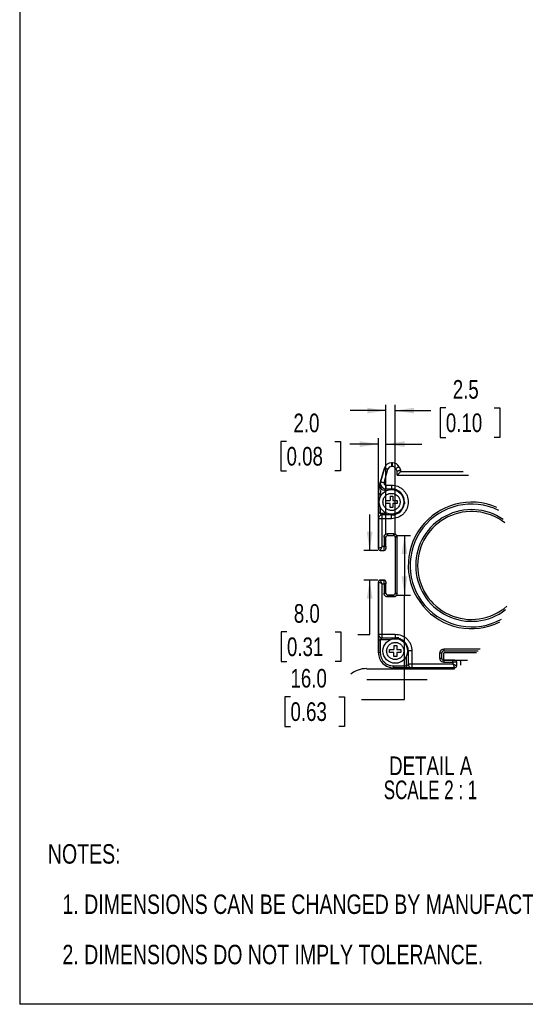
# Model space of a CAD drawing. Header units: millimetres. Extents: x 0 to 1118, y 0 to 864.
# Tile 1 of 11: x 0 to 271, y 0 to 528. Entities that reach past the tile are written whole.
import ezdxf

# ---------------------------------------------------------------- set-up
doc = ezdxf.new("R2010")
doc.units = ezdxf.units.MM
doc.layers.add('DIMENSIONS', color=140, linetype='Continuous', lineweight=25)
doc.layers.add('TEXT', color=140, linetype='Continuous', lineweight=25)
doc.styles.add('SLDTEXTSTYLE0', font='TXT', dxfattribs={"width": 0.75})
doc.styles.add('SLDTEXTSTYLE1', font='TXT', dxfattribs={"width": 0.681818})
doc.dimstyles.new('SLDDIMSTYLE4', dxfattribs={"dimtxt": 10, "dimasz": 10, "dimexe": 0, "dimexo": 0.0625, "dimgap": 2.5, "dimtad": 0, "dimtih": 1, "dimtoh": 1, "dimdec": 1, "dimlfac": 0.5, "dimrnd": 1e-09, "dimzin": 12, "dimdsep": 46, "dimtxsty": 'SLDTEXTSTYLE0', "dimsah": 1, "dimcen": 0.09, "dimadec": 0, "dimazin": 3, "dimtfac": 1, "dimtdec": 1, "dimtmove": 0, "dimatfit": 0, "dimfxl": 0, "dimfrac": 2, "dimtolj": 1, "dimtzin": 12, "dimarcsym": 0})
doc.dimstyles.new('SLDDIMSTYLE5', dxfattribs={"dimtxt": 10, "dimasz": 10, "dimexe": 0, "dimexo": 0.0625, "dimgap": 2.5, "dimtad": 0, "dimtih": 1, "dimtoh": 1, "dimdec": 1, "dimlfac": 0.5, "dimrnd": 1e-09, "dimzin": 4, "dimdsep": 46, "dimtxsty": 'SLDTEXTSTYLE0', "dimsah": 1, "dimcen": 0.09, "dimadec": 0, "dimazin": 1, "dimtfac": 1, "dimtdec": 1, "dimtmove": 0, "dimatfit": 0, "dimfxl": 0, "dimfrac": 2, "dimtolj": 1, "dimtzin": 12, "dimarcsym": 0})
doc.dimstyles.new('SLDDIMSTYLE6', dxfattribs={"dimtxt": 10, "dimasz": 10, "dimexe": 0, "dimexo": 0.0625, "dimgap": 2.5, "dimtad": 0, "dimtih": 1, "dimtoh": 1, "dimdec": 1, "dimlfac": 0.5, "dimrnd": 1e-09, "dimzin": 4, "dimdsep": 46, "dimtxsty": 'SLDTEXTSTYLE0', "dimsah": 1, "dimcen": 0.09, "dimadec": 0, "dimazin": 1, "dimtfac": 1, "dimtdec": 1, "dimtofl": 0, "dimtmove": 0, "dimatfit": 3, "dimfxl": 0, "dimfrac": 2, "dimtolj": 1, "dimtzin": 12, "dimarcsym": 0})

# ---------------------------------------------------------------- blocks, each defined once
blk = doc.blocks.new('SW_NOTE_0')
at = {"layer": 'TEXT', "color": 0, "attachment_point": 1, "style": 'SLDTEXTSTYLE0'}
for s, insert, char_height in [('NOTES:', (0, 13.46), 10.439), ('1. DIMENSIONS CAN BE CHANGED BY MANUFACTURER WITHOUT NOTICE.', (7.83, -13.54), 10.4394), ('2. DIMENSIONS DO NOT IMPLY TOLERANCE.', (7.83, -40.54), 10.4394)]:
    blk.add_mtext(s, dxfattribs=dict(at, insert=insert, char_height=char_height))
blk = doc.blocks.new('_D_14')
at = {"layer": 'DIMENSIONS'}
for p, q in [((196.5, 318.59), (177.27, 318.59)), ((196.5, 251.86), (196.5, 321.76)), ((201.5, 251.86), (201.5, 321.76)), ((201.5, 318.59), (220.55, 318.59)), ((228.67, 320.06), (225.62, 320.06)), ((225.62, 320.06), (225.62, 304.18)), ((254.53, 320.06), (257.58, 320.06)), ((257.58, 320.06), (257.58, 304.18)), ((225.62, 304.18), (228.67, 304.18)), ((257.58, 304.18), (254.53, 304.18))]:
    blk.add_line(p, q, dxfattribs=at)
for points in [[(196.5, 318.59), (186.5, 320.13), (186.5, 317.05)], [(201.5, 318.59), (211.5, 317.05), (211.5, 320.13)]]:
    blk.add_solid(points, dxfattribs=at)
at = {"layer": 'DIMENSIONS', "char_height": 10, "attachment_point": 1, "style": 'SLDTEXTSTYLE0'}
for s, insert in [('2.5', (232.36, 334.98)), ('0.10', (228.67, 317.08))]:
    blk.add_mtext(s, dxfattribs=dict(at, insert=insert))
blk = doc.blocks.new('_D_15')
at = {"layer": 'DIMENSIONS'}
for p, q in [((143.19, 302.06), (140.14, 302.06)), ((140.14, 302.06), (140.14, 286.18)), ((169.05, 302.06), (172.1, 302.06)), ((172.1, 302.06), (172.1, 286.18)), ((192.5, 261.86), (192.5, 303.76)), ((196.5, 251.86), (196.5, 303.76)), ((192.5, 300.59), (177.17, 300.59)), ((196.5, 300.59), (215.73, 300.59)), ((140.14, 286.18), (143.19, 286.18)), ((172.1, 286.18), (169.05, 286.18))]:
    blk.add_line(p, q, dxfattribs=at)
for points in [[(192.5, 300.59), (182.5, 302.13), (182.5, 299.05)], [(196.5, 300.59), (206.5, 299.05), (206.5, 302.13)]]:
    blk.add_solid(points, dxfattribs=at)
at = {"layer": 'DIMENSIONS', "char_height": 10, "attachment_point": 1, "style": 'SLDTEXTSTYLE0'}
for s, insert in [('2.0', (146.89, 316.98)), ('0.08', (143.19, 299.08))]:
    blk.add_mtext(s, dxfattribs=dict(at, insert=insert))
blk = doc.blocks.new('_D_16')
at = {"layer": 'DIMENSIONS'}
for p, q in [((187.79, 243.59), (187.79, 262.82)), ((192.23, 243.59), (184.62, 243.59)), ((192.23, 227.59), (184.62, 227.59)), ((187.79, 198.36), (187.79, 227.59)), ((143.41, 199.83), (140.36, 199.83)), ((140.36, 199.83), (140.36, 183.96)), ((169.27, 199.83), (172.32, 199.83)), ((172.32, 199.83), (172.32, 183.96)), ((181.44, 198.36), (187.79, 198.36)), ((140.36, 183.96), (143.41, 183.96)), ((172.32, 183.96), (169.27, 183.96))]:
    blk.add_line(p, q, dxfattribs=at)
for points in [[(187.79, 243.59), (189.33, 253.59), (186.25, 253.59)], [(187.79, 227.59), (186.25, 217.59), (189.33, 217.59)]]:
    blk.add_solid(points, dxfattribs=at)
at = {"layer": 'DIMENSIONS', "char_height": 10, "attachment_point": 1, "style": 'SLDTEXTSTYLE0'}
for s, insert in [('8.0', (147.1, 214.75)), ('0.31', (143.41, 196.85))]:
    blk.add_mtext(s, dxfattribs=dict(at, insert=insert))
blk = doc.blocks.new('_D_17')
at = {"layer": 'DIMENSIONS'}
for p, q in [((201.77, 251.59), (209.65, 251.59)), ((206.47, 251.59), (206.47, 219.59)), ((201.77, 219.59), (209.65, 219.59)), ((206.47, 163.57), (206.47, 219.59)), ((145.29, 165.04), (142.25, 165.04)), ((142.25, 165.04), (142.25, 149.16)), ((171.16, 165.04), (174.2, 165.04)), ((174.2, 165.04), (174.2, 149.16)), ((183.33, 163.57), (206.47, 163.57)), ((142.25, 149.16), (145.29, 149.16)), ((174.2, 149.16), (171.16, 149.16))]:
    blk.add_line(p, q, dxfattribs=at)
for points in [[(206.47, 251.59), (204.93, 241.59), (208.01, 241.59)], [(206.47, 219.59), (208.01, 229.59), (204.93, 229.59)]]:
    blk.add_solid(points, dxfattribs=at)
at = {"layer": 'DIMENSIONS', "char_height": 10, "attachment_point": 1, "style": 'SLDTEXTSTYLE0'}
for s, insert in [('16.0', (145.29, 179.96)), ('0.63', (145.29, 162.05))]:
    blk.add_mtext(s, dxfattribs=dict(at, insert=insert))
blk = doc.blocks.new('SW_NOTE_0_1')
at = {"layer": 'TEXT', "color": 0, "char_height": 10, "attachment_point": 2}
for s, insert, style in [('DETAIL A', (26.88, 12.89), 'SLDTEXTSTYLE0'), ('SCALE 2 : 1', (26.79, -0.04), 'SLDTEXTSTYLE1')]:
    blk.add_mtext(s, dxfattribs=dict(at, insert=insert, style=style))

msp = doc.modelspace()

# ---------------------------------------------------------------- linework, layer by layer
at = {"color": 7, "linetype": 'Continuous'}
for p in [(0, 863.6), (1117.6, 0)]:
    msp.add_line(p, (0, 0), dxfattribs=at)
for p, q in [((193.59, 280.41), (195.67, 287.69)), ((195.67, 287.69), (193.59, 280.41)), ((195.52, 279.86), (197.59, 287.14)), ((199.52, 290.59), (199.52, 288.59)), ((200.03, 290.59), (199.52, 290.59)), ((199.52, 290.59), (200.03, 290.59)), ((200.03, 288.59), (199.52, 288.59)), ((200.03, 288.59), (200.03, 290.59)), ((202.5, 286.11), (201.82, 287.48)), ((202.5, 283.89), (202.5, 286.11)), ((203.61, 288.38), (204.39, 286.8)), ((204.5, 285.89), (204.5, 286.35)), ((204.5, 285.89), (204.5, 286.35)), ((204.5, 285.89), (238.01, 285.89)), ((204.9, 285.89), (204.9, 285.89)), ((204.9, 285.89), (238.01, 285.89)), ((193.27, 279.28), (193.59, 280.41)), ((202.5, 283.89), (240.74, 283.89)), ((193.72, 276.69), (193.5, 273.79)), ((196.48, 278.59), (199.5, 278.59)), ((196.48, 278.59), (196.48, 276.59)), ((196.48, 276.59), (199.5, 276.59)), ((196.48, 275.59), (196.48, 276.59)), ((196.75, 275.59), (196.48, 275.59)), ((199.5, 278.59), (199.5, 276.59)), ((199.5, 276.59), (199.5, 276.19)), ((193.5, 273.79), (192.5, 273.79)), ((192.5, 263.59), (192.5, 273.79)), ((192.5, 273.79), (192.5, 263.94)), ((193.5, 273.79), (193.5, 272.34)), ((194.9, 269.59), (194.9, 269.71)), ((196.5, 270.39), (198.7, 270.39)), ((196.5, 268.79), (196.5, 270.39)), ((198.7, 272.59), (198.7, 270.39)), ((198.7, 272.59), (200.3, 272.59)), ((200.3, 272.59), (200.3, 270.39)), ((200.3, 270.39), (202.5, 270.39)), ((202.5, 270.39), (202.5, 268.79)), ((206.5, 269.47), (206.5, 268.59)), ((193.5, 266.83), (193.5, 263.59)), ((198.7, 268.79), (196.5, 268.79)), ((198.7, 266.59), (198.7, 268.79)), ((200.3, 266.59), (198.7, 266.59)), ((200.3, 268.79), (200.3, 266.59)), ((202.5, 268.79), (200.3, 268.79)), ((193.5, 263.59), (192.5, 263.59)), ((192.5, 260.79), (192.5, 263.59)), ((192.5, 260.76), (192.5, 244.59)), ((194.5, 260.59), (192.5, 260.59)), ((192.5, 244.59), (192.5, 260.59)), ((193.5, 263.59), (196.75, 263.59)), ((194.5, 260.59), (194.5, 262.59)), ((199.5, 262.59), (194.5, 262.59)), ((194.5, 245.59), (194.5, 260.59)), ((199.5, 260.59), (194.5, 260.59)), ((199.5, 262.59), (199.5, 262.99)), ((199.5, 260.59), (199.5, 262.59)), ((199.5, 262.59), (200.5, 262.59)), ((195.5, 250.59), (195.5, 245.59)), ((196.5, 250.59), (195.5, 250.59)), ((196.5, 245.59), (196.5, 250.59)), ((197.5, 252.59), (200.5, 252.59)), ((197.5, 251.59), (197.5, 252.59)), ((197.5, 251.59), (200.5, 251.59)), ((200.5, 252.59), (200.5, 251.59)), ((202.5, 250.59), (201.5, 250.59)), ((201.5, 250.59), (201.5, 220.59)), ((201.5, 250.59), (201.5, 220.59)), ((202.5, 220.59), (202.5, 250.59)), ((193.5, 243.59), (195.5, 243.59)), ((195.5, 245.59), (194.5, 245.59)), ((195.5, 243.59), (195.5, 245.59)), ((195.5, 245.59), (196.5, 245.59)), ((196.5, 245.59), (196.5, 244.59)), ((195.5, 227.59), (193.5, 227.59)), ((193.5, 227.59), (195.5, 227.59)), ((195.5, 225.59), (195.5, 227.59)), ((192.5, 198.59), (192.5, 226.59)), ((192.5, 226.59), (192.5, 188.59)), ((194.5, 198.59), (194.5, 225.59)), ((194.5, 225.59), (195.5, 225.59)), ((195.5, 225.59), (195.5, 220.59)), ((196.5, 225.59), (195.5, 225.59)), ((196.5, 226.59), (196.5, 225.59)), ((196.5, 220.59), (196.5, 225.59)), ((195.5, 220.59), (196.5, 220.59)), ((197.5, 218.59), (197.5, 219.59)), ((200.5, 219.59), (197.5, 219.59)), ((197.5, 219.59), (200.5, 219.59)), ((200.5, 218.59), (197.5, 218.59)), ((200.5, 219.59), (200.5, 218.59)), ((201.5, 220.59), (202.5, 220.59)), ((192.5, 198.59), (194.5, 198.59)), ((192.5, 195.59), (192.5, 198.38)), ((192.5, 195.59), (193.5, 195.59)), ((192.5, 188.59), (192.5, 195.59)), ((193.5, 195.59), (193.5, 188.59)), ((198.75, 195.59), (193.5, 195.59)), ((194.5, 198.59), (201.5, 198.59)), ((194.5, 197.17), (194.5, 198.59)), ((194.5, 196.59), (194.5, 197.17)), ((194.5, 196.59), (201.5, 196.59)), ((201.5, 198.59), (201.5, 196.59)), ((201.5, 196.19), (201.5, 196.59)), ((203.5, 196.59), (202.12, 196.59)), ((198.5, 190.39), (200.7, 190.39)), ((198.5, 188.79), (198.5, 190.39)), ((200.7, 192.59), (200.7, 190.39)), ((200.7, 192.59), (202.3, 192.59)), ((202.3, 192.59), (202.3, 190.39)), ((202.3, 190.39), (204.5, 190.39)), ((204.5, 190.39), (204.5, 188.79)), ((208.18, 191.38), (208.26, 191.4)), ((247, 190.59), (227.5, 190.59)), ((227.5, 190.59), (227.5, 189.59)), ((193.5, 188.59), (192.5, 188.59)), ((196.9, 189.59), (196.9, 189.71)), ((200.7, 188.79), (198.5, 188.79)), ((200.7, 186.59), (200.7, 188.79)), ((202.3, 186.59), (200.7, 186.59)), ((202.3, 188.79), (202.3, 186.59)), ((204.5, 188.79), (202.3, 188.79)), ((207.5, 181.59), (207.5, 186.84)), ((208.5, 189.59), (208.1, 189.59)), ((208.5, 189.59), (208.5, 182.59)), ((210.5, 189.59), (208.5, 189.59)), ((210.5, 189.59), (210.5, 182.59)), ((225.5, 185.59), (225.5, 188.59)), ((225.5, 188.59), (226.5, 188.59)), ((226.5, 185.59), (225.5, 185.59)), ((226.5, 185.59), (226.5, 188.59)), ((227.5, 189.59), (245.99, 189.59)), ((245.04, 188.68), (227.5, 188.68)), ((227.5, 184.68), (227.5, 188.68)), ((186.12, 180.1), (233.33, 180.1)), ((200.5, 181.59), (207.5, 181.59)), ((200.5, 181.59), (200.5, 180.59)), ((207.5, 180.59), (200.5, 180.59)), ((207.5, 181.59), (207.5, 180.59)), ((210.29, 180.59), (207.5, 180.59)), ((210.5, 182.59), (208.5, 182.59)), ((210.5, 180.59), (210.33, 180.59)), ((210.33, 180.59), (210.44, 180.59)), ((210.5, 182.59), (210.5, 180.59)), ((232.5, 182.59), (210.5, 182.59)), ((233.5, 180.59), (210.5, 180.59)), ((227.5, 184.68), (240.28, 184.68)), ((227.5, 184.59), (227.5, 183.59)), ((232.5, 184.59), (227.5, 184.59)), ((233.5, 184.59), (227.5, 184.59)), ((227.5, 183.59), (232.5, 183.59)), ((232.5, 183.59), (232.5, 184.59)), ((233.5, 184.59), (232.5, 184.59)), ((232.5, 183.59), (232.5, 182.59)), ((234.5, 183.59), (232.5, 183.59)), ((234.5, 181.59), (234.5, 183.59)), ((236.5, 184.68), (236.5, 182.03)), ((218.69, 174.1), (186.31, 174.1))]:
    msp.add_line(p, q)
at = {"flags": 128}
for points in [[(197.59, 287.14), (197.22, 287.24), (196.86, 287.35), (196.53, 287.44), (196.23, 287.52), (196, 287.59), (195.82, 287.64), (195.71, 287.67), (195.67, 287.69)], [(203.61, 288.38), (203.57, 288.36), (203.47, 288.31), (203.3, 288.22), (203.08, 288.11), (202.81, 287.98), (202.5, 287.82), (202.17, 287.66), (201.82, 287.48)], [(204.5, 285.89), (204.46, 285.85), (204.35, 285.73), (204.16, 285.55), (203.91, 285.3), (203.61, 285), (203.27, 284.65), (202.89, 284.28), (202.5, 283.89)], [(193.59, 280.41), (193.63, 280.4), (193.74, 280.37), (193.92, 280.32), (194.16, 280.25), (194.45, 280.17), (194.78, 280.07), (195.14, 279.97), (195.52, 279.86)], [(193.35, 279.26), (193.33, 279.26), (193.32, 279.27), (193.3, 279.27), (193.29, 279.27), (193.28, 279.28), (193.27, 279.28), (193.27, 279.28), (193.27, 279.28)], [(193.72, 276.69), (193.86, 276.83), (193.99, 276.96), (194.11, 277.09), (194.21, 277.2), (194.3, 277.29), (194.36, 277.36), (194.4, 277.4), (194.41, 277.41)]]:
    msp.add_lwpolyline(points, dxfattribs=at)
for centre in [(199.5, 269.59), (201.5, 189.59)]:
    msp.add_circle(centre, 6.6)
for centre, radius, start, end in [((199.52, 286.59), 4, 90.0002, 164.0542), ((199.52, 286.59), 4, 90.0002, 164.0542), ((199.52, 286.59), 2, 89.9994, 164.0551), ((200.03, 286.59), 4, 26.5653, 89.9997), ((200.03, 286.59), 4, 26.5653, 89.9997), ((203.5, 286.35), 1, 0.0036, 26.5656), ((203.5, 286.35), 1, 0.0036, 26.5656), ((196.48, 279.59), 3, 164.0547, 269.9997), ((212.5, 273.79), 20, 164.0547, 180.0004), ((212.5, 273.79), 20, 164.0538, 180.0007), ((193.1, 279.53), 0.378, 312.3555, 358.6593), ((199.5, 269.59), 7, 270.0001, 89.9999), ((199.5, 269.59), 7, 354.5881, 359.999), ((242.46, 235.52), 33.96, 66.3648, 296.6737), ((205.47, 269.02), 1, 297.5583, 351.9544), ((242.45, 235.48), 32.95, 63.7826, 299.1308), ((242.45, 235.51), 29.95, 55.3983, 180.0546), ((242.45, 235.52), 28.95, 52.0591, 180.0621), ((194.5, 260.59), 2, 135.0008, 180.0006), ((194.5, 260.59), 2, 90.0002, 135), ((199.5, 269.59), 7, 269.9997, 275.3874), ((197.5, 250.59), 1, 89.9998, 179.9993), ((197.5, 250.59), 1, 89.9998, 179.9993), ((200.5, 250.59), 1, 359.9978, 90.0014), ((200.5, 250.59), 1, 0.0007, 90.0002), ((193.5, 244.59), 1, 179.9974, 270.0018), ((195.5, 244.59), 1, 270.0012, 359.9997), ((242.42, 235.43), 29.92, 179.8877, 307.7357), ((242.42, 235.43), 28.92, 179.8844, 311.058), ((193.5, 226.59), 1, 89.9982, 180.0026), ((195.5, 226.59), 1, 0.0003, 89.9988), ((195.5, 226.59), 1, 359.9974, 90.0018), ((197.5, 220.59), 1, 180.0005, 270.0006), ((197.5, 220.59), 1, 180.0005, 270.0006), ((200.5, 220.59), 1, 269.9982, 0.0024), ((200.5, 220.59), 1, 269.9994, 359.9995), ((194.5, 198.59), 2, 179.999, 270.0003), ((201.5, 189.59), 7, 360, 90), ((200.5, 188.59), 8, 179.9997, 270.0002), ((200.5, 188.59), 8, 180, 269.9998), ((227.5, 188.59), 1, 89.9998, 179.9993), ((227.5, 188.59), 1, 89.9998, 179.9993), ((227.5, 185.59), 1, 179.9999, 270.0009), ((227.5, 185.59), 1, 180.0007, 270.0002), ((185.99, 166.78), 13.33, 89.4254, 128.9495), ((210.5, 182.59), 2, 180.0024, 224.9981), ((210.5, 182.59), 2, 225, 269.9998), ((233.5, 183.59), 1, 0.0007, 90.0002), ((233.5, 183.59), 1, 359.9999, 90.0009), ((233.5, 181.59), 1, 269.9998, 359.9993)]:
    msp.add_arc(centre, radius, start, end)
for points, knots in [([(201.82, 287.48), (201.72, 287.64), (201.53, 287.96), (201.09, 288.31), (200.58, 288.54), (200.21, 288.57), (200.03, 288.59)], [0, 0, 0, 0, 0.249883, 0.4999928, 0.7498847, 1, 1, 1, 1]), ([(202.5, 286.11), (202.65, 286.17), (202.93, 286.27), (203.38, 286.43), (203.75, 286.57), (204.06, 286.68), (204.25, 286.74), (204.35, 286.78), (204.39, 286.8)], [0, 0, 0, 0, 0.240937, 0.439751, 0.707112, 0.835917, 0.92792, 1, 1, 1, 1]), ([(204.5, 286.35), (204.45, 286.34), (204.34, 286.33), (204.15, 286.31), (203.82, 286.27), (203.43, 286.22), (202.95, 286.17), (202.66, 286.13), (202.5, 286.11)], [0, 0, 0, 0, 0.072077, 0.164083, 0.292892, 0.560225, 0.759057, 1, 1, 1, 1]), ([(193.72, 276.69), (193.6, 277.01), (193.38, 277.55), (193.33, 278.15), (193.32, 278.48), (193.31, 278.77), (193.34, 279.05), (193.35, 279.26)], [0, 0, 0, 0, 0.389722, 0.668571, 0.679315, 0.764476, 1, 1, 1, 1]), ([(196.48, 275.59), (195.97, 275.64), (194.94, 275.74), (194.13, 276.37), (193.72, 276.69)], [0, 0, 0, 0, 0.499999, 1, 1, 1, 1]), ([(195.52, 279.86), (195.5, 279.79), (195.47, 279.64), (195.49, 279.4), (195.55, 279.18), (195.67, 278.98), (195.83, 278.81), (196.03, 278.69), (196.25, 278.6), (196.4, 278.59), (196.48, 278.59)], [0, 0, 0, 0, 0.1242318, 0.2499605, 0.3735189, 0.4999624, 0.6235151, 0.7499539, 0.8742392, 1, 1, 1, 1]), ([(199.5, 278.59), (200.63, 278.47), (202.37, 278.28), (204.47, 277.16), (205.91, 276), (207.08, 274.56), (208.17, 272.46), (208.72, 269.59), (208.17, 266.71), (207.08, 264.62), (205.91, 263.18), (204.47, 262.01), (202.37, 260.89), (200.63, 260.71), (199.5, 260.59)], [0, 0, 0, 0, 0.119728, 0.18418, 0.25, 0.31582, 0.380272, 0.5, 0.619728, 0.68418, 0.75, 0.81582, 0.880272, 1, 1, 1, 1]), ([(194.9, 269.71), (194.98, 270.29), (195.1, 271.17), (195.69, 272.23), (196.3, 272.94), (197.05, 273.52), (198.12, 274.05), (199.6, 274.3), (201.06, 273.98), (202.11, 273.41), (202.83, 272.8), (203.41, 272.07), (203.95, 270.99), (204.21, 269.52), (203.91, 268.06), (203.34, 267), (202.74, 266.28), (202.01, 265.69), (200.93, 265.15), (199.47, 264.88), (198, 265.17), (196.94, 265.73), (196.21, 266.32), (195.62, 267.05), (195.05, 268.12), (194.96, 269.01), (194.9, 269.59)], [0, 0, 0, 0, 0.059884, 0.092423, 0.125, 0.157539, 0.190116, 0.25, 0.309885, 0.342423, 0.375, 0.407539, 0.440115, 0.5, 0.559884, 0.592423, 0.625, 0.657539, 0.690115, 0.75, 0.809884, 0.842423, 0.875, 0.907539, 0.940115, 1, 1, 1, 1]), ([(194.5, 262.59), (194.5, 262.59), (194.48, 262.59), (194.4, 262.62), (194.15, 262.71), (193.82, 262.92), (193.6, 263.22), (193.51, 263.43), (193.5, 263.54), (193.5, 263.59)], [0, 0, 0, 0, 0.0079571, 0.0319534, 0.1786627, 0.5340616, 0.7937352, 0.9032128, 1, 1, 1, 1]), ([(195.5, 250.59), (195.53, 250.84), (195.57, 251.23), (195.82, 251.69), (196.08, 252.01), (196.39, 252.27), (196.86, 252.52), (197.25, 252.56), (197.5, 252.59)], [0, 0, 0, 0, 0.239444, 0.36955, 0.500001, 0.630105, 0.760552, 1, 1, 1, 1]), ([(200.5, 252.59), (200.75, 252.56), (201.14, 252.52), (201.61, 252.27), (201.92, 252.01), (202.18, 251.69), (202.43, 251.23), (202.47, 250.84), (202.5, 250.59)], [0, 0, 0, 0, 0.239439, 0.369547, 0.499998, 0.630105, 0.760556, 1, 1, 1, 1]), ([(192.5, 244.59), (192.51, 244.59), (192.56, 244.62), (192.67, 244.67), (192.85, 244.76), (193.22, 244.94), (193.77, 245.22), (194.24, 245.46), (194.5, 245.59)], [0, 0, 0, 0, 0.0178, 0.072282, 0.164199, 0.292894, 0.617316, 1, 1, 1, 1]), ([(193.5, 243.59), (193.51, 243.6), (193.53, 243.65), (193.59, 243.76), (193.68, 243.94), (193.86, 244.31), (194.14, 244.87), (194.38, 245.34), (194.5, 245.59)], [0, 0, 0, 0, 0.017801, 0.072296, 0.164215, 0.292895, 0.631906, 1, 1, 1, 1]), ([(194.5, 225.59), (194.38, 225.83), (194.14, 226.3), (193.86, 226.86), (193.68, 227.23), (193.59, 227.42), (193.53, 227.53), (193.51, 227.57), (193.5, 227.59)], [0, 0, 0, 0, 0.368092, 0.707103, 0.835789, 0.927708, 0.982201, 1, 1, 1, 1]), ([(194.5, 225.59), (194.24, 225.71), (193.77, 225.95), (193.22, 226.23), (192.85, 226.41), (192.67, 226.5), (192.56, 226.56), (192.51, 226.58), (192.5, 226.59)], [0, 0, 0, 0, 0.382677, 0.707103, 0.835788, 0.927717, 0.9822, 1, 1, 1, 1]), ([(197.5, 218.59), (197.25, 218.61), (196.86, 218.65), (196.39, 218.9), (196.08, 219.16), (195.82, 219.48), (195.57, 219.95), (195.53, 220.33), (195.5, 220.59)], [0, 0, 0, 0, 0.239448, 0.369556, 0.5, 0.630107, 0.760557, 1, 1, 1, 1]), ([(202.5, 220.59), (202.47, 220.33), (202.43, 219.95), (202.18, 219.48), (201.92, 219.16), (201.61, 218.9), (201.14, 218.65), (200.75, 218.61), (200.5, 218.59)], [0, 0, 0, 0, 0.239443, 0.36955, 0.500001, 0.630105, 0.760561, 1, 1, 1, 1]), ([(193.5, 195.59), (193.5, 195.63), (193.51, 195.74), (193.6, 195.96), (193.82, 196.25), (194.15, 196.46), (194.39, 196.56), (194.48, 196.58), (194.5, 196.59), (194.5, 196.59)], [0, 0, 0, 0, 0.096627, 0.205919, 0.465117, 0.820925, 0.967942, 0.992022, 1, 1, 1, 1]), ([(201.5, 198.59), (202.63, 198.47), (204.37, 198.28), (206.47, 197.16), (207.91, 196), (209.07, 194.56), (210.19, 192.46), (210.38, 190.72), (210.5, 189.59)], [0, 0, 0, 0, 0.239457, 0.368361, 0.500001, 0.63164, 0.760544, 1, 1, 1, 1]), ([(196.9, 189.71), (196.98, 190.29), (197.1, 191.17), (197.69, 192.23), (198.3, 192.94), (199.05, 193.52), (200.12, 194.05), (201.6, 194.3), (203.06, 193.98), (204.11, 193.41), (204.83, 192.8), (205.41, 192.07), (205.95, 190.99), (206.21, 189.52), (205.91, 188.06), (205.34, 187), (204.74, 186.28), (204.01, 185.69), (202.93, 185.15), (201.47, 184.88), (200, 185.17), (198.94, 185.73), (198.21, 186.32), (197.62, 187.05), (197.05, 188.12), (196.96, 189.01), (196.9, 189.59)], [0, 0, 0, 0, 0.059885, 0.092424, 0.125, 0.157539, 0.190116, 0.25, 0.309885, 0.342424, 0.375, 0.407539, 0.440116, 0.5, 0.559884, 0.592424, 0.625, 0.657539, 0.690115, 0.75, 0.809884, 0.842423, 0.875, 0.907539, 0.940115, 1, 1, 1, 1]), ([(225.5, 188.59), (225.53, 188.84), (225.57, 189.23), (225.82, 189.69), (226.08, 190.01), (226.39, 190.27), (226.86, 190.52), (227.25, 190.56), (227.5, 190.59)], [0, 0, 0, 0, 0.239444, 0.369549, 0.5, 0.630105, 0.760552, 1, 1, 1, 1]), ([(193.5, 188.59), (193.59, 187.71), (193.74, 186.35), (194.61, 184.72), (195.52, 183.6), (196.63, 182.7), (198.26, 181.83), (199.62, 181.68), (200.5, 181.59)], [0, 0, 0, 0, 0.239443, 0.369674, 0.5, 0.630231, 0.760558, 1, 1, 1, 1]), ([(227.5, 183.59), (227.25, 183.61), (226.86, 183.65), (226.39, 183.9), (226.08, 184.16), (225.82, 184.48), (225.57, 184.95), (225.53, 185.33), (225.5, 185.59)], [0, 0, 0, 0, 0.239448, 0.369555, 0.499999, 0.630106, 0.760556, 1, 1, 1, 1]), ([(208.5, 182.59), (208.5, 182.58), (208.49, 182.57), (208.47, 182.48), (208.38, 182.23), (208.16, 181.91), (207.87, 181.69), (207.65, 181.6), (207.55, 181.59), (207.5, 181.59)], [0, 0, 0, 0, 0.007958, 0.031968, 0.17868, 0.534067, 0.793729, 0.903225, 1, 1, 1, 1]), ([(234.5, 181.59), (234.49, 181.59), (234.44, 181.62), (234.33, 181.67), (234.15, 181.76), (233.77, 181.95), (233.22, 182.23), (232.75, 182.46), (232.5, 182.59), (232.5, 182.59)], [0, 0, 0, 0, 0.017801, 0.072295, 0.164223, 0.292893, 0.631887, 0.999985, 1, 1, 1, 1]), ([(233.5, 180.59), (233.49, 180.6), (233.47, 180.65), (233.41, 180.76), (233.32, 180.94), (233.14, 181.3), (232.86, 181.86), (232.63, 182.33), (232.5, 182.59)], [0, 0, 0, 0, 0.017799, 0.072289, 0.16421, 0.292897, 0.617319, 1, 1, 1, 1])]:
    msp.add_open_spline(points, degree=3, knots=knots)

# ---------------------------------------------------------------- block references
at = {"layer": 'TEXT'}
for name, p in [('SW_NOTE_0_1', (193.63, 120.11)), ('SW_NOTE_0', (15.13, 72.47))]:
    msp.add_blockref(name, p, dxfattribs=at)

# ---------------------------------------------------------------- dimensions: what is measured, and where the dimension line sits
at = {"layer": 'DIMENSIONS'}
for base, p2, dimstyle, picture, middle in [((201.5, 318.59), (201.5, 250.59), 'SLDDIMSTYLE4', '_D_14', (241.6, 318.59)), ((192.5, 300.59), (192.5, 260.59), 'SLDDIMSTYLE5', '_D_15', (156.12, 300.59))]:
    dim = msp.add_linear_dim(base=base, p1=(196.5, 250.59), p2=p2, dimstyle=dimstyle, dxfattribs=at)
    dim.commit()
    dim.dimension.update_dxf_attribs({"geometry": picture, "text_midpoint": middle, "dimtype": 160})
for base, p1, p2, dimstyle, picture, middle in [((187.79, 227.59), (193.5, 243.59), (193.5, 227.59), 'SLDDIMSTYLE5', '_D_16', (187.79, 198.36)), ((206.47, 219.59), (200.5, 251.59), (200.5, 219.59), 'SLDDIMSTYLE6', '_D_17', (206.47, 163.57))]:
    dim = msp.add_linear_dim(base=base, p1=p1, p2=p2, angle=90, dimstyle=dimstyle, dxfattribs=at)
    dim.commit()
    dim.dimension.update_dxf_attribs({"geometry": picture, "text_midpoint": middle, "dimtype": 160})

doc.saveas('drawing.dxf')
